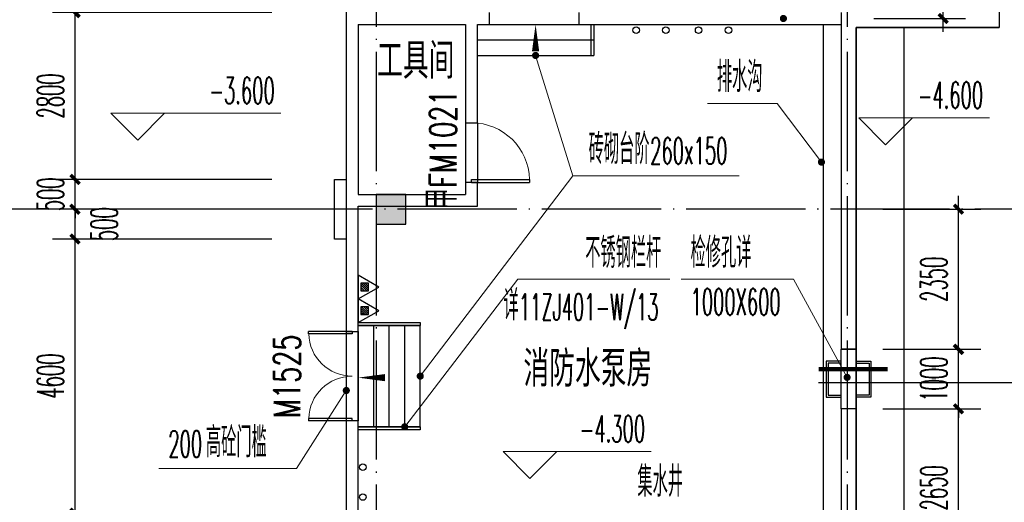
# Model space of a CAD drawing. Extents: x 1779708 to 7299578, y -1121471 to 88434.
# Tile 66 of 256: x 4191439 to 4207954, y -959860 to -951763. Entities that reach past the tile are written whole.
import ezdxf

# ---------------------------------------------------------------- set-up
doc = ezdxf.new("R2010")
doc.units = 0
doc.header["$LTSCALE"] = 1000
doc.header["$MEASUREMENT"] = 0
doc.linetypes.add('DOTE', pattern=[2.42, 2, -0.2, 0.02, -0.2])
doc.layers.get('0').update_dxf_attribs({"linetype": 'CONTINUOUS'})
doc.layers.get('Defpoints').update_dxf_attribs({"linetype": 'CONTINUOUS'})
for name, color, linetype in [('AXIS', 3, 'CONTINUOUS'), ('DIM_IDEN', 3, 'CONTINUOUS'), ('DIM_SYMB', 3, 'CONTINUOUS'), ('DIM_污水', 3, 'CONTINUOUS'), ('DOTE', 1, 'DOTE'), ('EQUIP_灭火器', 7, 'CONTINUOUS'), ('PUB_DIM', 3, 'CONTINUOUS'), ('PUB_HATCH', 8, 'CONTINUOUS'), ('PUB_TEXT', 7, 'CONTINUOUS'), ('SPACE', 7, 'CONTINUOUS'), ('WALL', 255, 'CONTINUOUS'), ('WINDOW', 2, 'CONTINUOUS'), ('WINDOW_TEXT', 7, 'CONTINUOUS'), ('可见线', 6, 'CONTINUOUS'), ('墙柱', 2, 'CONTINUOUS')]:
    doc.layers.add(name, color=color, linetype=linetype)
doc.layers.add('DIM_ELEV', color=3, linetype='CONTINUOUS', lineweight=13)
doc.styles.add('_TCH_DIM', font='SIMPLEX.shx', dxfattribs={"width": 0.7, "bigfont": 'GBCBIG.shx'})
doc.styles.add('_TCH_DIM_T3', font='SIMPLEX.shx', dxfattribs={"width": 0.494118, "bigfont": 'GBCBIG.shx'})
doc.styles.add('_TCH_SPACE', font='SIMPLEX', dxfattribs={"height": 5, "bigfont": 'GBCBIG'})
doc.styles.add('_TCH_WINDOW', font='SIMPLEX', dxfattribs={"height": 3.5, "bigfont": 'GBCBIG'})
doc.dimstyles.new('_TCH_ARCH&&150', dxfattribs={"dimtxt": 446.25, "dimasz": 150, "dimexe": 375, "dimexo": 450, "dimgap": 189.375, "dimtad": 1, "dimdec": 0, "dimzin": 0, "dimdsep": 46, "dimtxsty": '_TCH_DIM_T3', "dimblk": 'ARCHTICK', "dimcen": 0.09, "dimdle": 225, "dimclrt": 7, "dimazin": 2, "dimtfac": 1, "dimtdec": 0, "dimtix": 1, "dimtmove": 2, "dimatfit": 3, "dimfxl": 250, "dimtolj": 1, "dimtzin": 0, "dimarcsym": 0})

# ---------------------------------------------------------------- blocks, each defined once
blk = doc.blocks.new('$TwtSys$00000545')
h = blk.add_hatch()
h.set_pattern_fill('ANSI31', color=256, scale=200, angle=180, style=0)
h.set_pattern_definition([(225, (199409.273, 63921.482), (17.6776695, -17.6776695), [])])
h.paths.add_polyline_path([(65, 174), (-65, 174), (-65, 44), (65, 44)])
for p, q in [((0, 344), (-198, 0)), ((198, 0), (0, 344)), ((-198, 0), (198, 0))]:
    blk.add_line(p, q)
blk.add_lwpolyline([(65, 174), (-65, 174), (-65, 44), (65, 44)], close=True)
blk = doc.blocks.new('_ArchTick')
at = {"color": 0, "linetype": 'ByBlock', "const_width": 0.4}
blk.add_lwpolyline([(-0.5, -0.5), (0.5, 0.5)], dxfattribs=at)
blk = doc.blocks.new('*D4549')
at = {"layer": 'AXIS', "color": 0, "lineweight": -2, "transparency": 16777216}
for p, q in [((4189967, -1061068), (4189967, -922618)), ((4194467, -922843), (4189592, -922843)), ((4194467, -1060843), (4189592, -1060843))]:
    blk.add_line(p, q, dxfattribs=at)
at = {"layer": 'Defpoints', "color": 0, "transparency": 16777216}
for p in [(4189967, -922843), (4194917, -922843), (4194917, -1060843)]:
    blk.add_point(p, dxfattribs=at)
at = {"layer": 'AXIS', "color": 0, "lineweight": -2, "transparency": 16777216, "xscale": 150, "yscale": 150, "zscale": 150}
for p, rotation in [((4189967, -922843), 90), ((4189967, -1060843), 270)]:
    blk.add_blockref('_ArchTick', p, dxfattribs=dict(at, rotation=rotation))
at = {"layer": 'AXIS', "color": 7, "transparency": 16777216, "insert": (4189555, -991843), "char_height": 446.2, "attachment_point": 5, "rotation": 90, "style": '_TCH_DIM_T3'}
blk.add_mtext('\\A1;138000', dxfattribs=at)
blk = doc.blocks.new('*D4567')
at = {"layer": 'AXIS', "color": 0, "lineweight": -2, "transparency": 16777216}
for p, q in [((4191167, -961168), (4191167, -954718)), ((4194467, -954943), (4190792, -954943)), ((4194467, -960943), (4190792, -960943))]:
    blk.add_line(p, q, dxfattribs=at)
at = {"layer": 'Defpoints', "color": 0, "transparency": 16777216}
for p in [(4191167, -954943), (4194917, -954943), (4194917, -960943)]:
    blk.add_point(p, dxfattribs=at)
at = {"layer": 'AXIS', "color": 0, "lineweight": -2, "transparency": 16777216, "xscale": 150, "yscale": 150, "zscale": 150}
for p, rotation in [((4191167, -954943), 90), ((4191167, -960943), 270)]:
    blk.add_blockref('_ArchTick', p, dxfattribs=dict(at, rotation=rotation))
at = {"layer": 'AXIS', "color": 7, "transparency": 16777216, "insert": (4190755, -957943), "char_height": 446.2, "attachment_point": 5, "rotation": 90, "style": '_TCH_DIM_T3'}
blk.add_mtext('\\A1;6000', dxfattribs=at)
blk = doc.blocks.new('*D4568')
at = {"layer": 'AXIS', "color": 0, "lineweight": -2, "transparency": 16777216}
for p, q in [((4191167, -955168), (4191167, -948718)), ((4194467, -948943), (4190792, -948943)), ((4194467, -954943), (4190792, -954943))]:
    blk.add_line(p, q, dxfattribs=at)
at = {"layer": 'Defpoints', "color": 0, "transparency": 16777216}
for p in [(4191167, -948943), (4194917, -948943), (4194917, -954943)]:
    blk.add_point(p, dxfattribs=at)
at = {"layer": 'AXIS', "color": 0, "lineweight": -2, "transparency": 16777216, "xscale": 150, "yscale": 150, "zscale": 150}
for p, rotation in [((4191167, -948943), 90), ((4191167, -954943), 270)]:
    blk.add_blockref('_ArchTick', p, dxfattribs=dict(at, rotation=rotation))
at = {"layer": 'AXIS', "color": 7, "transparency": 16777216, "insert": (4190755, -951943), "char_height": 446.2, "attachment_point": 5, "rotation": 90, "style": '_TCH_DIM_T3'}
blk.add_mtext('\\A1;6000', dxfattribs=at)
blk = doc.blocks.new('$DorLib2D$00000002')
for p, q in [((-0.5, 0), (-0.5, 0.4875)), ((-0.475, 0.4875), (-0.5, 0.4875)), ((-0.475, 0), (-0.475, 0.4875)), ((0.475, 0), (0.475, 0.4875)), ((0.475, 0.4875), (0.5, 0.4875)), ((0.5, 0), (0.5, 0.4875)), ((-0.5, 0), (-0.475, 0)), ((0.5, 0), (0.475, 0))]:
    blk.add_line(p, q)
at = {"lineweight": 13}
for centre, start, end in [((-0.4875, 0), 0, 88.53072), ((0.4875, 0), 91.46928, 180)]:
    blk.add_arc(centre, 0.4875, start, end, dxfattribs=at)
blk = doc.blocks.new('$DorLib2D$00000001')
for p, q in [((0.45, 0.975), (0.5, 0.975)), ((0.45, 0), (0.45, 0.975)), ((0.5, 0), (0.5, 0.975)), ((0.5, 0), (0.45, 0))]:
    blk.add_line(p, q)
at = {"lineweight": 13}
blk.add_arc((0.475, 0), 0.975, 91.4693, 180, dxfattribs=at)
blk = doc.blocks.new('*D5458')
at = {"layer": 'AXIS', "color": 0, "lineweight": -2, "transparency": 16777216}
for p, q in [((4192367, -960268), (4192367, -955218)), ((4195667, -955443), (4191992, -955443)), ((4195667, -960043), (4191992, -960043))]:
    blk.add_line(p, q, dxfattribs=at)
at = {"layer": 'Defpoints', "color": 0, "transparency": 16777216}
for p in [(4192367, -955443), (4196117, -955443), (4196117, -960043)]:
    blk.add_point(p, dxfattribs=at)
at = {"layer": 'AXIS', "color": 0, "lineweight": -2, "transparency": 16777216, "xscale": 150, "yscale": 150, "zscale": 150}
for p, rotation in [((4192367, -955443), 90), ((4192367, -960043), 270)]:
    blk.add_blockref('_ArchTick', p, dxfattribs=dict(at, rotation=rotation))
at = {"layer": 'AXIS', "color": 7, "transparency": 16777216, "insert": (4191955, -957743), "char_height": 446.2, "attachment_point": 5, "rotation": 90, "style": '_TCH_DIM_T3'}
blk.add_mtext('\\A1;4600', dxfattribs=at)
blk = doc.blocks.new('*D5459')
at = {"layer": 'AXIS', "color": 0, "lineweight": -2, "transparency": 16777216}
for p, q in [((4192367, -955668), (4192367, -954718)), ((4195667, -954943), (4191992, -954943)), ((4195667, -955443), (4191992, -955443))]:
    blk.add_line(p, q, dxfattribs=at)
at = {"layer": 'Defpoints', "color": 0, "transparency": 16777216}
for p in [(4192367, -954943), (4196117, -954943), (4196117, -955443)]:
    blk.add_point(p, dxfattribs=at)
at = {"layer": 'AXIS', "color": 0, "lineweight": -2, "transparency": 16777216, "xscale": 150, "yscale": 150, "zscale": 150}
for p, rotation in [((4192367, -954943), 90), ((4192367, -955443), 270)]:
    blk.add_blockref('_ArchTick', p, dxfattribs=dict(at, rotation=rotation))
at = {"layer": 'AXIS', "color": 7, "transparency": 16777216, "insert": (4192855, -955193), "char_height": 446.2, "attachment_point": 5, "rotation": 90, "style": '_TCH_DIM_T3'}
blk.add_mtext('\\A1;500', dxfattribs=at)
blk = doc.blocks.new('*D5460')
at = {"layer": 'AXIS', "color": 0, "lineweight": -2, "transparency": 16777216}
for p, q in [((4192367, -954443), (4192367, -954293)), ((4195667, -954443), (4191992, -954443)), ((4192367, -954943), (4192367, -954443)), ((4195667, -954943), (4191992, -954943)), ((4192367, -954943), (4192367, -955093))]:
    blk.add_line(p, q, dxfattribs=at)
at = {"layer": 'Defpoints', "color": 0, "transparency": 16777216}
for p in [(4192367, -954443), (4196117, -954443), (4196117, -954943)]:
    blk.add_point(p, dxfattribs=at)
at = {"layer": 'AXIS', "color": 0, "lineweight": -2, "transparency": 16777216, "xscale": 150, "yscale": 150, "zscale": 150}
for p, rotation in [((4192367, -954443), 270), ((4192367, -954943), 90)]:
    blk.add_blockref('_ArchTick', p, dxfattribs=dict(at, rotation=rotation))
at = {"layer": 'AXIS', "color": 7, "transparency": 16777216, "insert": (4191955, -954693), "char_height": 446.2, "attachment_point": 5, "rotation": 90, "style": '_TCH_DIM_T3'}
blk.add_mtext('\\A1;500', dxfattribs=at)
blk = doc.blocks.new('*D5461')
at = {"layer": 'AXIS', "color": 0, "lineweight": -2, "transparency": 16777216}
for p, q in [((4192367, -954668), (4192367, -951418)), ((4195667, -951643), (4191992, -951643)), ((4195667, -954443), (4191992, -954443))]:
    blk.add_line(p, q, dxfattribs=at)
at = {"layer": 'Defpoints', "color": 0, "transparency": 16777216}
for p in [(4192367, -951643), (4196117, -951643), (4196117, -954443)]:
    blk.add_point(p, dxfattribs=at)
at = {"layer": 'AXIS', "color": 0, "lineweight": -2, "transparency": 16777216, "xscale": 150, "yscale": 150, "zscale": 150}
for p, rotation in [((4192367, -951643), 90), ((4192367, -954443), 270)]:
    blk.add_blockref('_ArchTick', p, dxfattribs=dict(at, rotation=rotation))
at = {"layer": 'AXIS', "color": 7, "transparency": 16777216, "insert": (4191955, -953043), "char_height": 446.2, "attachment_point": 5, "rotation": 90, "style": '_TCH_DIM_T3'}
blk.add_mtext('\\A1;2800', dxfattribs=at)
blk = doc.blocks.new('*D5462')
at = {"layer": 'AXIS', "color": 0, "lineweight": -2, "transparency": 16777216}
for p, q in [((4192367, -951868), (4192367, -949418)), ((4195667, -949643), (4191992, -949643)), ((4195667, -951643), (4191992, -951643))]:
    blk.add_line(p, q, dxfattribs=at)
at = {"layer": 'Defpoints', "color": 0, "transparency": 16777216}
for p in [(4192367, -949643), (4196117, -949643), (4196117, -951643)]:
    blk.add_point(p, dxfattribs=at)
at = {"layer": 'AXIS', "color": 0, "lineweight": -2, "transparency": 16777216, "xscale": 150, "yscale": 150, "zscale": 150}
for p, rotation in [((4192367, -949643), 90), ((4192367, -951643), 270)]:
    blk.add_blockref('_ArchTick', p, dxfattribs=dict(at, rotation=rotation))
at = {"layer": 'AXIS', "color": 7, "transparency": 16777216, "insert": (4191955, -950643), "char_height": 446.2, "attachment_point": 5, "rotation": 90, "style": '_TCH_DIM_T3'}
blk.add_mtext('\\A1;2000', dxfattribs=at)
blk = doc.blocks.new('*D6655')
at = {"layer": 'Defpoints', "color": 0, "transparency": 16777216}
for p in [(4205317, -948943), (4206928, -948943), (4205317, -951743)]:
    blk.add_point(p, dxfattribs=at)
at = {"layer": 'PUB_DIM', "color": 0, "lineweight": -2, "transparency": 16777216}
for p, q in [((4206928, -951968), (4206928, -948718)), ((4205767, -948943), (4207303, -948943)), ((4205767, -951743), (4207303, -951743))]:
    blk.add_line(p, q, dxfattribs=at)
at = {"layer": 'PUB_DIM', "color": 0, "lineweight": -2, "transparency": 16777216, "xscale": 150, "yscale": 150, "zscale": 150}
for p, rotation in [((4206928, -948943), 90), ((4206928, -951743), 270)]:
    blk.add_blockref('_ArchTick', p, dxfattribs=dict(at, rotation=rotation))
at = {"layer": 'PUB_DIM', "color": 7, "transparency": 16777216, "insert": (4206516, -950343), "char_height": 446.2, "attachment_point": 5, "rotation": 90, "style": '_TCH_DIM_T3'}
blk.add_mtext('\\A1;2800', dxfattribs=at)
blk = doc.blocks.new('*D6656')
at = {"layer": 'Defpoints', "color": 0, "transparency": 16777216}
for p in [(4205467, -958293), (4207185, -958293), (4205467, -960943)]:
    blk.add_point(p, dxfattribs=at)
at = {"layer": 'PUB_DIM', "color": 0, "lineweight": -2, "transparency": 16777216}
for p, q in [((4207185, -961168), (4207185, -958068)), ((4205917, -958293), (4207560, -958293)), ((4205917, -960943), (4207560, -960943))]:
    blk.add_line(p, q, dxfattribs=at)
at = {"layer": 'PUB_DIM', "color": 0, "lineweight": -2, "transparency": 16777216, "xscale": 150, "yscale": 150, "zscale": 150}
for p, rotation in [((4207185, -958293), 90), ((4207185, -960943), 270)]:
    blk.add_blockref('_ArchTick', p, dxfattribs=dict(at, rotation=rotation))
at = {"layer": 'PUB_DIM', "color": 7, "transparency": 16777216, "insert": (4206772, -959618), "char_height": 446.2, "attachment_point": 5, "rotation": 90, "style": '_TCH_DIM_T3'}
blk.add_mtext('\\A1;2650', dxfattribs=at)
blk = doc.blocks.new('*D6657')
at = {"layer": 'Defpoints', "color": 0, "transparency": 16777216}
for p in [(4205467, -957293), (4207185, -957293), (4205467, -958293)]:
    blk.add_point(p, dxfattribs=at)
at = {"layer": 'PUB_DIM', "color": 0, "lineweight": -2, "transparency": 16777216}
for p, q in [((4207185, -957293), (4207185, -957143)), ((4205917, -957293), (4207560, -957293)), ((4207185, -958293), (4207185, -957293)), ((4205917, -958293), (4207560, -958293)), ((4207185, -958293), (4207185, -958443))]:
    blk.add_line(p, q, dxfattribs=at)
at = {"layer": 'PUB_DIM', "color": 0, "lineweight": -2, "transparency": 16777216, "xscale": 150, "yscale": 150, "zscale": 150}
for p, rotation in [((4207185, -957293), 270), ((4207185, -958293), 90)]:
    blk.add_blockref('_ArchTick', p, dxfattribs=dict(at, rotation=rotation))
at = {"layer": 'PUB_DIM', "color": 7, "transparency": 16777216, "insert": (4206772, -957793), "char_height": 446.2, "attachment_point": 5, "rotation": 90, "style": '_TCH_DIM_T3'}
blk.add_mtext('\\A1;1000', dxfattribs=at)
blk = doc.blocks.new('*D6658')
at = {"layer": 'Defpoints', "color": 0, "transparency": 16777216}
for p in [(4205467, -954943), (4207185, -954943), (4205467, -957293)]:
    blk.add_point(p, dxfattribs=at)
at = {"layer": 'PUB_DIM', "color": 0, "lineweight": -2, "transparency": 16777216}
for p, q in [((4207185, -957518), (4207185, -954718)), ((4205917, -954943), (4207560, -954943)), ((4205917, -957293), (4207560, -957293))]:
    blk.add_line(p, q, dxfattribs=at)
at = {"layer": 'PUB_DIM', "color": 0, "lineweight": -2, "transparency": 16777216, "xscale": 150, "yscale": 150, "zscale": 150}
for p, rotation in [((4207185, -954943), 90), ((4207185, -957293), 270)]:
    blk.add_blockref('_ArchTick', p, dxfattribs=dict(at, rotation=rotation))
at = {"layer": 'PUB_DIM', "color": 7, "transparency": 16777216, "insert": (4206772, -956118), "char_height": 446.2, "attachment_point": 5, "rotation": 90, "style": '_TCH_DIM_T3'}
blk.add_mtext('\\A1;2350', dxfattribs=at)

msp = doc.modelspace()

# ---------------------------------------------------------------- hatches: boundary and pattern name
at = {"layer": '墙柱'}
h = msp.add_hatch(color=256, dxfattribs=at)
h.paths.add_polyline_path([(4196917.1, -1041543.3), (4197517.1, -1041543.3), (4197517.1, -1040943.3), (4196917.1, -1040943.3)])
h.paths.add_polyline_path([(4197417.1, -1028493.3), (4197917.1, -1028493.3), (4197917.1, -1028993.3), (4197417.1, -1028993.3)])
h.paths.add_polyline_path([(4196917.1, -1023143.3), (4197917.1, -1023143.3), (4197917.1, -1022643.3), (4196917.1, -1022643.3)])
h.paths.add_polyline_path([(4213517.1, -1009843.3), (4214017.1, -1009843.3), (4214017.1, -1010343.3), (4213517.1, -1010343.3)])
h.paths.add_polyline_path([(4209817.1, -1015993.3), (4210417.1, -1015993.3), (4210417.1, -1016693.3), (4209817.1, -1016693.3)])
h.paths.add_polyline_path([(4213417.1, -1048043.3), (4214017.1, -1048043.3), (4214017.1, -1047443.3), (4213417.1, -1047443.3)])
h.paths.add_polyline_path([(4209817.1, -1029093.3), (4210417.1, -1029093.3), (4210417.1, -1028393.3), (4209817.1, -1028393.3)])
h.paths.add_polyline_path([(4209917.1, -1009843.3), (4210417.1, -1009843.3), (4210417.1, -1010343.3), (4209917.1, -1010343.3)])
h.paths.add_polyline_path([(4196917.1, -1016093.3), (4197917.1, -1016093.3), (4197917.1, -1016593.3), (4196917.1, -1016593.3)])
h.paths.add_polyline_path([(4205217.1, -1048043.3), (4205817.1, -1048043.3), (4205817.1, -1047543.3), (4205217.1, -1047543.3)])
h.paths.add_polyline_path([(4209817.1, -1023343.3), (4210417.1, -1023343.3), (4210417.1, -1022643.3), (4209817.1, -1022643.3)])
h.paths.add_polyline_path([(4213417.1, -1034843.3), (4214017.1, -1034843.3), (4214017.1, -1034243.3), (4213417.1, -1034243.3)])
h.paths.add_polyline_path([(4205017.1, -1034843.3), (4205617.1, -1034843.3), (4205617.1, -1034243.3), (4205017.1, -1034243.3)])
h.paths.add_polyline_path([(4196917.1, -1034843.3), (4197917.1, -1034843.3), (4197917.1, -1034343.3), (4196917.1, -1034343.3)])
h.paths.add_polyline_path([(4213317.1, -1041543.3), (4214017.1, -1041543.3), (4214017.1, -1040943.3), (4213317.1, -1040943.3)])
h.paths.add_polyline_path([(4205217.1, -1041543.3), (4205817.1, -1041543.3), (4205817.1, -1040943.3), (4205217.1, -1040943.3)])
h.paths.add_polyline_path([(4213417.1, -1019043.3), (4214017.1, -1019043.3), (4214017.1, -1019643.3), (4213417.1, -1019643.3)])
h.paths.add_polyline_path([(4196917.1, -1009843.3), (4197917.1, -1009843.3), (4197917.1, -1010343.3), (4196917.1, -1010343.3)])
h.paths.add_polyline_path([(4196917.1, -1048343.3), (4197617.1, -1048343.3), (4197617.1, -1047843.3), (4196917.1, -1047843.3)])
h.paths.add_polyline_path([(4196917.1, -1051543.3), (4197617.1, -1051543.3), (4197617.1, -1051043.3), (4196917.1, -1051043.3)])
h.paths.add_polyline_path([(4204967.1, -1051643.3), (4205667.1, -1051643.3), (4205667.1, -1051043.3), (4204967.1, -1051043.3)])
h.paths.add_polyline_path([(4213417.1, -1051643.3), (4214017.1, -1051643.3), (4214017.1, -1051043.3), (4213417.1, -1051043.3)])
h.paths.add_polyline_path([(4213417.1, -1060843.3), (4214017.1, -1060843.3), (4214017.1, -1060343.3), (4213417.1, -1060343.3)])
h.paths.add_polyline_path([(4204967.1, -1060843.3), (4205667.1, -1060843.3), (4205667.1, -1060343.3), (4204967.1, -1060343.3)])
h.paths.add_polyline_path([(4196917.1, -1060843.3), (4197417.1, -1060843.3), (4197417.1, -1060343.3), (4196917.1, -1060343.3)])
h.paths.add_polyline_path([(4196917.1, -942143.3), (4197517.1, -942143.3), (4197517.1, -942743.3), (4196917.1, -942743.3)])
h.paths.add_polyline_path([(4197417.1, -955193.3), (4197917.1, -955193.3), (4197917.1, -954693.3), (4197417.1, -954693.3)])
h.paths.add_polyline_path([(4196917.1, -960543.3), (4197917.1, -960543.3), (4197917.1, -961043.3), (4196917.1, -961043.3)])
h.paths.add_polyline_path([(4213517.1, -973843.3), (4214017.1, -973843.3), (4214017.1, -973343.3), (4213517.1, -973343.3)])
h.paths.add_polyline_path([(4209817.1, -967693.3), (4210417.1, -967693.3), (4210417.1, -966993.3), (4209817.1, -966993.3)])
h.paths.add_polyline_path([(4213417.1, -935643.3), (4214017.1, -935643.3), (4214017.1, -936243.3), (4213417.1, -936243.3)])
h.paths.add_polyline_path([(4209817.1, -954593.3), (4210417.1, -954593.3), (4210417.1, -955293.3), (4209817.1, -955293.3)])
h.paths.add_polyline_path([(4209917.1, -973843.3), (4210417.1, -973843.3), (4210417.1, -973343.3), (4209917.1, -973343.3)])
h.paths.add_polyline_path([(4196917.1, -967593.3), (4197917.1, -967593.3), (4197917.1, -967093.3), (4196917.1, -967093.3)])
h.paths.add_polyline_path([(4205217.1, -935643.3), (4205817.1, -935643.3), (4205817.1, -936143.3), (4205217.1, -936143.3)])
h.paths.add_polyline_path([(4209817.1, -960343.3), (4210417.1, -960343.3), (4210417.1, -961043.3), (4209817.1, -961043.3)])
h.paths.add_polyline_path([(4213417.1, -948843.3), (4214017.1, -948843.3), (4214017.1, -949443.3), (4213417.1, -949443.3)])
h.paths.add_polyline_path([(4205017.1, -948843.3), (4205617.1, -948843.3), (4205617.1, -949443.3), (4205017.1, -949443.3)])
h.paths.add_polyline_path([(4196917.1, -948843.3), (4197917.1, -948843.3), (4197917.1, -949343.3), (4196917.1, -949343.3)])
h.paths.add_polyline_path([(4213317.1, -942143.3), (4214017.1, -942143.3), (4214017.1, -942743.3), (4213317.1, -942743.3)])
h.paths.add_polyline_path([(4205217.1, -942143.3), (4205817.1, -942143.3), (4205817.1, -942743.3), (4205217.1, -942743.3)])
h.paths.add_polyline_path([(4213417.1, -964643.3), (4214017.1, -964643.3), (4214017.1, -964043.3), (4213417.1, -964043.3)])
h.paths.add_polyline_path([(4196917.1, -973843.3), (4197917.1, -973843.3), (4197917.1, -973343.3), (4196917.1, -973343.3)])
h.paths.add_polyline_path([(4196917.1, -935343.3), (4197617.1, -935343.3), (4197617.1, -935843.3), (4196917.1, -935843.3)])
h.paths.add_polyline_path([(4196917.1, -932143.3), (4197617.1, -932143.3), (4197617.1, -932643.3), (4196917.1, -932643.3)])
h.paths.add_polyline_path([(4204967.1, -932043.3), (4205667.1, -932043.3), (4205667.1, -932643.3), (4204967.1, -932643.3)])
h.paths.add_polyline_path([(4213417.1, -932043.3), (4214017.1, -932043.3), (4214017.1, -932643.3), (4213417.1, -932643.3)])
h.paths.add_polyline_path([(4213417.1, -922843.3), (4214017.1, -922843.3), (4214017.1, -923343.3), (4213417.1, -923343.3)])
h.paths.add_polyline_path([(4204967.1, -922843.3), (4205667.1, -922843.3), (4205667.1, -923343.3), (4204967.1, -923343.3)])
h.paths.add_polyline_path([(4196917.1, -922843.3), (4197417.1, -922843.3), (4197417.1, -923343.3), (4196917.1, -923343.3)])

# ---------------------------------------------------------------- linework, layer by layer
at = {"layer": 'AXIS'}
msp.add_line((4194917.1, -954943.3), (4188917.1, -954943.3), dxfattribs=at)
at = {"layer": 'DIM_ELEV'}
for p, q in [((4200092.1, -952363.3), (4200714.5, -954382.1)), ((4204142.6, -953167), (4202975.2, -953167)), ((4204887.1, -954152.5), (4204142.6, -953167)), ((4193420.1, -953783.3), (4192970.1, -953333.3)), ((4192970.1, -953333.3), (4195820.1, -953333.3)), ((4193420.1, -953783.3), (4193870.1, -953333.3)), ((4205963.3, -953860.3), (4205513.3, -953410.3)), ((4205513.3, -953410.3), (4207703.3, -953410.3)), ((4205963.3, -953860.3), (4206413.3, -953410.3)), ((4198157.1, -957743.3), (4200714.5, -954382.1)), ((4200714.5, -954382.1), (4203505, -954382.1)), ((4197897.1, -958593.3), (4199792, -956117.7)), ((4199792, -956117.7), (4202341.5, -956117.7)), ((4204418.8, -956115), (4202533.5, -956115)), ((4205317.1, -957763.5), (4204418.8, -956115)), ((4196917.1, -957983.7), (4196082.4, -959289.8)), ((4199998.3, -959459.4), (4199548.3, -959009.4)), ((4199548.3, -959009.4), (4202032.6, -959009.4)), ((4199998.3, -959459.4), (4200448.3, -959009.4)), ((4196082.4, -959289.8), (4193775.2, -959289.8))]:
    msp.add_line(p, q, dxfattribs=at)
at = {"layer": 'DIM_ELEV', "const_width": 60}
for points in [[(4204228.5, -951765.1, 1), (4204269.7, -951721.5, 1)], [(4200083.3, -952334.6, 1), (4200100.9, -952392, 1)], [(4204905.2, -954176.5, 1), (4204869, -954128.6, 1)], [(4198138.9, -957767.2, 1), (4198175.3, -957719.4, 1)], [(4205331.5, -957789.8, 1), (4205302.7, -957737.2, 1)], [(4196933.3, -957958.4, 1), (4196900.9, -958008.9, 1)], [(4197878.9, -958617.1, 1), (4197915.3, -958569.5, 1)]]:
    msp.add_lwpolyline(points, format="xyb", close=True, dxfattribs=at)
at = {"layer": 'DIM_IDEN'}
msp.add_line((4204840, -957851.6), (4208380.4, -957851.6), dxfattribs=at)
at = {"layer": 'DIM_IDEN', "const_width": 75}
msp.add_lwpolyline([(4204840, -957626.6), (4205999.6, -957626.6)], dxfattribs=at)
at = {"layer": 'DIM_SYMB'}
for points in [[(4200092.1, -952652.7, 0, 0, 0), (4200092.1, -951843.3, 0, 120, 0), (4200092.1, -952293.3, 0, 0, 0)], [(4198298.8, -957768.3, 0, 0, 0), (4197117.1, -957768.3, 0, 120, 0), (4197567.1, -957768.3, 0, 0, 0)]]:
    msp.add_lwpolyline(points, format="xyseb", dxfattribs=at)
at = {"layer": 'DIM_污水', "color": 1}
for centre in [(4201777.3, -951939.9), (4202277.3, -951939.9), (4202827, -951939.9), (4203327, -951939.9), (4197195.2, -959271.1), (4197195.2, -959771.1)]:
    msp.add_circle(centre, 55, dxfattribs=at)
at = {"layer": 'DOTE'}
for p, q in [((4196917.1, -920843.3), (4196917.1, -1062843.3)), ((4197417.1, -920843.3), (4197417.1, -1062843.3)), ((4205317.1, -920843.3), (4205317.1, -1062843.3)), ((4216717.1, -954943.3), (4194917.1, -954943.3))]:
    msp.add_line(p, q, dxfattribs=at)
at = {"layer": 'PUB_HATCH'}
msp.add_lwpolyline([(4205217.1, -957293.3), (4205467.1, -957293.3), (4205467.1, -958293.3), (4205217.1, -958293.3)], close=True, dxfattribs=at)
at = {"layer": 'WALL'}
for p, q in [((4207867.1, -942743.3), (4207867.1, -951893.3)), ((4196917.1, -951643.3), (4196917.1, -954793.3)), ((4199317.1, -951843.3), (4199317.1, -951643.3)), ((4200817.1, -951643.3), (4200817.1, -951843.3)), ((4205217.1, -951643.3), (4205217.1, -957293.3)), ((4197117.1, -951843.3), (4198917.1, -951843.3)), ((4197117.1, -951843.3), (4197117.1, -954693.3)), ((4198917.1, -951843.3), (4198917.1, -953493.3)), ((4199117.1, -951843.3), (4199317.1, -951843.3)), ((4199117.1, -953493.3), (4199117.1, -951843.3)), ((4200817.1, -951843.3), (4205217.1, -951843.3)), ((4205467.1, -951893.3), (4205467.1, -957293.3)), ((4205467.1, -951893.3), (4207867.1, -951893.3)), ((4198917.1, -953493.3), (4199117.1, -953493.3)), ((4199117.1, -954493.3), (4198917.1, -954493.3)), ((4198917.1, -954493.3), (4198917.1, -954693.3)), ((4199117.1, -954893.3), (4199117.1, -954493.3)), ((4197117.1, -954693.3), (4198917.1, -954693.3)), ((4196917.1, -954793.3), (4196917.1, -956993.3)), ((4197117.1, -954893.3), (4199117.1, -954893.3)), ((4197117.1, -956993.3), (4197117.1, -954893.3)), ((4196917.1, -956993.3), (4197117.1, -956993.3)), ((4205467.1, -957293.3), (4205217.1, -957293.3)), ((4205217.1, -958293.3), (4205217.1, -963993.3)), ((4205467.1, -958293.3), (4205217.1, -958293.3)), ((4205467.1, -958293.3), (4205467.1, -963993.3)), ((4197117.1, -958493.3), (4196917.1, -958493.3)), ((4196917.1, -958493.3), (4196917.1, -960943.3)), ((4197117.1, -960843.3), (4197117.1, -958493.3))]:
    msp.add_line(p, q, dxfattribs=at)
msp.add_lwpolyline([(4196717.1, -954443.3), (4196917.1, -954443.3), (4196917.1, -955443.3), (4196717.1, -955443.3)], close=True, dxfattribs=at)
at = {"layer": 'WALL', "elevation": 0}
for points in [[(4205217.1, -957493.3), (4204967.1, -957493.3), (4204967.1, -958093.3), (4205217.1, -958093.3)], [(4205217.1, -957523.3), (4204997.1, -957523.3), (4204997.1, -958063.3), (4205217.1, -958063.3)], [(4205466.5, -957493.3), (4205716.5, -957493.3), (4205716.5, -958093.3), (4205466.5, -958093.3)], [(4205466.5, -957523.3), (4205686.5, -957523.3), (4205686.5, -958063.3), (4205466.5, -958063.3)]]:
    msp.add_lwpolyline(points, dxfattribs=at)
at = {"layer": 'WINDOW'}
for p, q in [((4199317.1, -951843.3), (4200817.1, -951843.3)), ((4201017.1, -951843.3), (4201017.1, -952363.3)), ((4199117.1, -952363.3), (4201067.1, -952363.3)), ((4198917.1, -953493.3), (4198917.1, -954493.3)), ((4199117.1, -953493.3), (4199117.1, -954493.3)), ((4196917.1, -956993.3), (4196917.1, -958493.3)), ((4197117.1, -956993.3), (4197117.1, -958493.3)), ((4197637.1, -958593.3), (4197637.1, -956893.3)), ((4197897.1, -958593.3), (4197897.1, -956893.3)), ((4198157.1, -958593.3), (4198157.1, -956893.3))]:
    msp.add_line(p, q, dxfattribs=at)
for points in [[(4199117.1, -952103.3), (4199117.1, -951843.3), (4201067.1, -951843.3), (4201067.1, -952103.3)], [(4199117.1, -952363.3), (4199117.1, -952103.3), (4201067.1, -952103.3), (4201067.1, -952363.3)], [(4199117.1, -952363.3), (4199117.1, -952363.3), (4201067.1, -952363.3)], [(4197377.1, -958593.3), (4197117.1, -958593.3), (4197117.1, -956893.3), (4197377.1, -956893.3)], [(4197637.1, -958593.3), (4197377.1, -958593.3), (4197377.1, -956893.3), (4197637.1, -956893.3)], [(4197897.1, -958593.3), (4197637.1, -958593.3), (4197637.1, -956893.3), (4197897.1, -956893.3)], [(4198157.1, -958593.3), (4197897.1, -958593.3), (4197897.1, -956893.3), (4198157.1, -956893.3)]]:
    msp.add_lwpolyline(points, dxfattribs=at)
for points in [[(4197117.1, -956893.3), (4197117.1, -956843.3), (4198157.1, -956843.3), (4198157.1, -956893.3)], [(4197117.1, -958643.3), (4197117.1, -958593.3), (4198157.1, -958593.3), (4198157.1, -958643.3)]]:
    msp.add_lwpolyline(points, close=True, dxfattribs=at)
at = {"layer": '可见线'}
for points in [[(4205467.1, -963993.3), (4213517.1, -963993.3), (4213517.1, -942743.3), (4207867.1, -942743.3), (4207867.1, -951893.3), (4205467.1, -951893.3)], [(4205467.1, -951893.3), (4206267.1, -951893.3), (4206267.1, -963993.3), (4205467.1, -963993.3)]]:
    msp.add_lwpolyline(points, close=True, dxfattribs=at)
msp.add_lwpolyline([(4204917.1, -951843.3), (4204917.1, -963693.3), (4199117.1, -963693.3)], dxfattribs=at)
at = {"layer": '墙柱'}
msp.add_lwpolyline([(4197417.1, -955193.3), (4197917.1, -955193.3), (4197917.1, -954693.3), (4197417.1, -954693.3)], close=True, dxfattribs=at)

# ---------------------------------------------------------------- block references
at = {"layer": 'EQUIP_灭火器', "color": 6, "xscale": -1, "yscale": -1, "rotation": 90}
for p in [(4197117.1, -956248.2), (4197117.1, -956644.9)]:
    msp.add_blockref('$TwtSys$00000545', p, dxfattribs=at)
at = {"layer": 'WINDOW', "xscale": 1000, "yscale": 1000, "zscale": 1000, "rotation": 270}
msp.add_blockref('$DorLib2D$00000001', (4199017.1, -953993.3), dxfattribs=at)
at = {"layer": 'WINDOW'}
ref = msp.add_blockref('$DorLib2D$00000002', (4197017.1, -957743.3), dxfattribs=dict(at, xscale=-1500, yscale=-1500, zscale=-1500, rotation=270))
ref.add_attrib('A', 'M1525', (4196146.1, -958448.3), dxfattribs={"layer": 'WINDOW_TEXT', "height": 446.25, "rotation": 90, "style": '_TCH_WINDOW', "width": 0.705882})

# ---------------------------------------------------------------- texts
at = {"layer": 'PUB_TEXT', "color": 7, "style": '_TCH_DIM'}
for s, height, width, p in [('排水沟', 506.38, 0.7, (4203132.7, -952976)), ('-3.600', 446.25, 0.494118, (4194620.1, -953175.8)), ('-4.600', 446.25, 0.494118, (4206503.3, -953252.8)), ('砖砌台阶', 506.38, 0.7, (4200981.9, -954185.5)), ('260x150', 446.25, 0.494118, (4202014, -954185.5)), ('不锈钢栏杆', 506.38, 0.7, (4200925.1, -955926.7)), ('检修孔详', 506.38, 0.7, (4202691, -955924)), ('详', 506.4, 0.7, (4199553, -956806.4)), ('11ZJ401-W/13', 446.25, 0.494118, (4199811, -956806.4)), ('1000X600', 446.25, 0.494118, (4202691, -956718.8)), ('-4.300', 446.25, 0.494118, (4200832.6, -958851.9)), ('200', 446.25, 0.494118, (4193932.7, -959104.4)), ('高砼门槛', 506.38, 0.7, (4194562.7, -959104.4)), ('集水井', 506.38, 0.7, (4201799.5, -959763.7))]:
    msp.add_text(s, height=height, dxfattribs=dict(at, width=width)).set_placement(p)
at = {"layer": 'SPACE', "style": '_TCH_SPACE'}
for s, p in [('工具间', (4197434.2, -952754)), ('消防水泵房', (4199888.3, -957919.6))]:
    msp.add_text(s, height=600, dxfattribs=at).set_placement(p)
at = {"layer": 'WINDOW_TEXT', "style": '_TCH_WINDOW', "width": 0.705882}
msp.add_text('FM1021', height=446.25, rotation=90, dxfattribs=at).set_placement((4198767.1, -954581.5))
at = {"layer": 'WINDOW_TEXT', "style": '_TCH_WINDOW'}
msp.add_text('甲', height=506.4, rotation=90, dxfattribs=at).set_placement((4198767.1, -954950.1))

# ---------------------------------------------------------------- dimensions: what is measured, and where the dimension line sits
at = {"layer": 'AXIS'}
for p1, p2, distance, picture, middle in [((4194917.1, -1060843.3), (4194917.1, -922843.3), 4950, '*D4549', (4189554.6, -991843.3)), ((4194917.1, -954943.3), (4194917.1, -948943.3), 3750, '*D4568', (4190754.6, -951943.3)), ((4196117.1, -951643.3), (4196117.1, -949643.3), 3750, '*D5462', (4191954.6, -950643.3)), ((4196117.1, -954443.3), (4196117.1, -951643.3), 3750, '*D5461', (4191954.6, -953043.3)), ((4196117.1, -954943.3), (4196117.1, -954443.3), 3750, '*D5460', (4191954.6, -954693.3)), ((4194917.1, -960943.3), (4194917.1, -954943.3), 3750, '*D4567', (4190754.6, -957943.3)), ((4196117.1, -960043.3), (4196117.1, -955443.3), 3750, '*D5458', (4191954.6, -957743.3))]:
    dim = msp.add_aligned_dim(p1=p1, p2=p2, distance=distance, dimstyle='_TCH_ARCH&&150', dxfattribs=at)
    dim.commit()
    dim.dimension.update_dxf_attribs({"geometry": picture, "text_midpoint": middle})
dim = msp.add_linear_dim(base=(4192367.1, -954943.3), p1=(4196117.1, -955443.3), p2=(4196117.1, -954943.3), angle=90, dimstyle='_TCH_ARCH&&150', dxfattribs=at)
dim.commit()
dim.dimension.update_dxf_attribs({"geometry": '*D5459', "text_midpoint": (4192854.6, -955193.3), "dimtype": 161})
at = {"layer": 'PUB_DIM'}
for p1, p2, distance, picture, middle in [((4205317.1, -951743.3), (4205317.1, -948943.3), -1611.4, '*D6655', (4206516, -950343.3)), ((4205467.1, -957293.3), (4205467.1, -954943.3), -1717.7, '*D6658', (4206772.3, -956118.3)), ((4205467.1, -958293.3), (4205467.1, -957293.3), -1717.7, '*D6657', (4206772.3, -957793.3)), ((4205467.1, -960943.3), (4205467.1, -958293.3), -1717.7, '*D6656', (4206772.3, -959618.3))]:
    dim = msp.add_aligned_dim(p1=p1, p2=p2, distance=distance, dimstyle='_TCH_ARCH&&150', dxfattribs=at)
    dim.commit()
    dim.dimension.update_dxf_attribs({"geometry": picture, "text_midpoint": middle})

doc.saveas('drawing.dxf')
